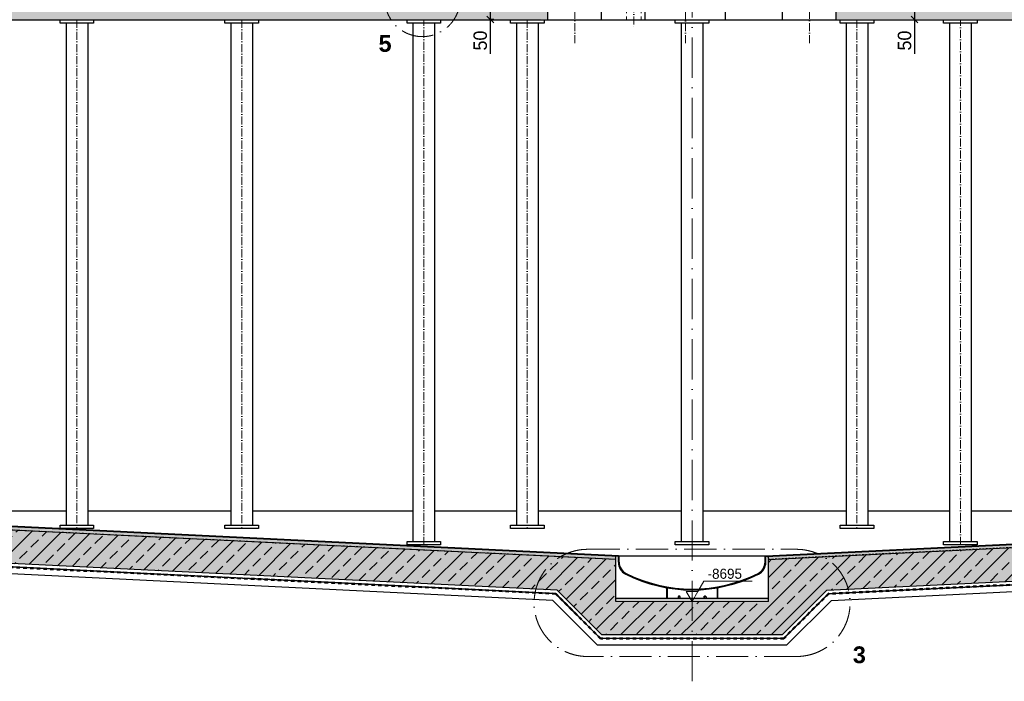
# Model space of a CAD drawing. Header units: millimetres. Extents: x -3395 to 5934498, y -177084 to 63013.
# Tile 20 of 256: x 30760 to 45447, y -69406 to -59540. Entities that reach past the tile are written whole.
import ezdxf

# ---------------------------------------------------------------- set-up
doc = ezdxf.new("R2010")
doc.units = ezdxf.units.MM
doc.linetypes.add('ACAD_ISO10W100', pattern=[18, 12, -3, 0, -3])
doc.linetypes.add('JIS_02_1.0', pattern=[2, 1, -1])
doc.layers.add('Bemaßung', color=7, linetype='Continuous', lineweight=9)
doc.layers.add('Beschriftung', color=7, linetype='Continuous', lineweight=9)
doc.styles.add('LBB3.5M1000', font='isocp.shx', dxfattribs={"height": 3.5})
doc.dimstyles.new('DIN', dxfattribs={"dimtxt": 2.5, "dimasz": 2.5, "dimexe": 1.25, "dimexo": 0.625, "dimtad": 1, "dimtih": 1, "dimdec": 4, "dimdsep": 46, "dimlunit": 6, "dimtxsty": 'Standard', "dimcen": 2.5, "dimadec": 0, "dimazin": 0, "dimtfac": 1, "dimtdec": 4, "dimtmove": 0, "dimatfit": 3, "dimfxl": 0, "dimtvp": 1, "dimtolj": 1, "dimtzin": 0, "dimarcsym": 0})
pattern_1 = [(45, (89579.98, 0), (-224.5064, 224.5064), []), (45, (89804.5, 0), (-224.5064, 224.5064), [158.75, -79.375])]

# ---------------------------------------------------------------- blocks, each defined once
blk = doc.blocks.new('_Oblique')
at = {"color": 0, "linetype": 'ByBlock', "lineweight": -2}
blk.add_line((-0.5, -0.5), (0.5, 0.5), dxfattribs=at)
blk = doc.blocks.new('*D126')
at = {"layer": 'Bemaßung', "color": 0, "lineweight": -2, "transparency": 16777216}
for p, q in [((44109, -59037), (44109, -59537)), ((44109, -59537), (44109, -60051))]:
    blk.add_line(p, q, dxfattribs=at)
at = {"layer": 'DEFPOINTS', "color": 0, "transparency": 16777216}
for p in [(44109, -59037), (44109, -59537), (44109, -59537)]:
    blk.add_point(p, dxfattribs=at)
at = {"layer": 'Bemaßung', "color": 0, "lineweight": -2, "transparency": 16777216, "xscale": 100, "yscale": 100, "zscale": 100}
for p, rotation in [((44109, -59037), 90), ((44109, -59537), 270)]:
    blk.add_blockref('_Oblique', p, dxfattribs=dict(at, rotation=rotation))
at = {"layer": 'Bemaßung', "color": 0, "transparency": 16777216, "insert": (43959, -59851), "char_height": 200, "attachment_point": 5, "rotation": 90}
blk.add_mtext('\\A1;50', dxfattribs=at)
blk = doc.blocks.new('*D127')
at = {"layer": 'Bemaßung', "color": 0, "lineweight": -2, "transparency": 16777216}
for p, q in [((37780, -59037), (37780, -59537)), ((37833, -59537), (37780, -59537)), ((37780, -59537), (37780, -60051))]:
    blk.add_line(p, q, dxfattribs=at)
at = {"layer": 'DEFPOINTS', "color": 0, "transparency": 16777216}
for p in [(37780, -59037), (37780, -59537), (37833, -59537)]:
    blk.add_point(p, dxfattribs=at)
at = {"layer": 'Bemaßung', "color": 0, "lineweight": -2, "transparency": 16777216, "xscale": 100, "yscale": 100, "zscale": 100}
for p, rotation in [((37780, -59037), 90), ((37780, -59537), 270)]:
    blk.add_blockref('_Oblique', p, dxfattribs=dict(at, rotation=rotation))
at = {"layer": 'Bemaßung', "color": 0, "transparency": 16777216, "insert": (37630, -59851), "char_height": 200, "attachment_point": 5, "rotation": 90}
blk.add_mtext('\\A1;50', dxfattribs=at)

msp = doc.modelspace()

# ---------------------------------------------------------------- hatches: boundary and pattern name
at = {"lineweight": 13}
h = msp.add_hatch(dxfattribs=at)
h.set_pattern_fill('ANSI33', color=256, scale=50, style=0)
h.set_pattern_definition(pattern_1)
h.paths.add_polyline_path([(25864.44271, -59537.1047), (25464.44271, -59537.1047), (25464.44271, -67399.55177), (38777.45318, -68048.62068), (39444.33592, -68715.50343), (40789.44271, -68715.50343), (40789.44271, -68215.50343), (39651.44271, -68215.50343), (39651.44271, -67588.89587), (25835.44271, -66917.47716), (25835.44271, -66859.4047), (25864.4444, -66860.82003)])
h.paths.add_polyline_path([(25649.44271, -67042.4911), (25654.44271, -67042.4911), (25674.44271, -67038.9712), (25649.44271, -67038.9712)], flags=16)
h.paths.add_polyline_path([(25649.44271, -66892.46321), (25644.44271, -66892.46321), (25624.44271, -66895.98311), (25649.44271, -66895.98311)], flags=16)
h.paths.add_polyline_path([(25659.79524, -66967.47716, -1), (25639.09017, -66967.47716, -1)], flags=16)
h.paths.add_polyline_path([(38633.44271, -59277.1047), (38533.44271, -59277.1047), (38533.44271, -59267.1047), (38633.44271, -59267.1047), (38633.44271, -59037.1047), (36889.44271, -59037.1047), (36889.44271, -58937.1047), (36789.44271, -58937.1047), (36789.44271, -58957.27764), (36789.44271, -58967.27764, 1), (36789.44271, -58957.27764), (36689.44271, -58937.1047), (36689.44271, -59037.1047), (25464.44271, -59187.1047), (25464.44271, -59535.1047), (25883.44557, -59535.1047), (25883.44476, -59537.1047), (38533.44271, -59537.1047), (38533.44271, -59527.1047), (38633.44271, -59527.1047)])
h.paths.add_polyline_path([(54280.3855, -59162.59614), (44889.44271, -59037.1047), (44889.44271, -58937.1047), (44789.44271, -58937.1047), (44789.44271, -58967.27764, 1), (44789.44271, -58957.27764), (44689.44271, -58937.1047), (44689.44271, -59037.1047), (42945.44271, -59037.1047), (42945.44271, -59267.1047), (43045.44271, -59267.1047), (43045.44271, -59277.1047), (42945.44271, -59277.1047), (42945.44271, -59527.1047), (43045.44271, -59527.1047), (54280.3855, -59535.97276)])
h.paths.add_polyline_path([(56114.44271, -59187.1047), (54322.7855, -59163.16273), (54322.7855, -59537.1047), (55714.44271, -59537.1047), (55714.44271, -59535.1047), (56114.44271, -59535.1047)])
h.paths.add_polyline_path([(56114.44271, -59537.1047), (55714.44271, -59537.1047), (55714.44271, -66860.81995), (55743.44271, -66859.4047), (55743.44271, -66917.47716), (41927.44271, -67588.89587), (41927.44271, -68215.50343), (40789.44271, -68215.50343), (40789.44271, -68715.50343), (42134.54949, -68715.50343), (42801.43223, -68048.62068), (56114.44271, -67399.55177)])
h.paths.add_polyline_path([(55934.44271, -66881.90349), (55929.44271, -66881.90349), (55929.44271, -66885.4234), (55934.44271, -66885.4234)], flags=16)
h.paths.add_polyline_path([(55934.44271, -66892.46321), (55934.44271, -66888.9433), (55924.44271, -66888.9433), (55914.44271, -66892.46321)], flags=16)
h.paths.add_polyline_path([(55929.44271, -67042.4911), (55934.44271, -67042.4911), (55954.44271, -67038.9712), (55929.44271, -67038.9712)], flags=16)
h.paths.add_polyline_path([(55939.79524, -66967.47716, -1), (55919.09017, -66967.47716, -1)], flags=16)
h.paths.add_polyline_path([(54320.7855, -59163.13601), (54301.5855, -59162.87944), (54301.5855, -59537.1047), (54320.7855, -59537.1047)])
h.paths.add_polyline_path([(54301.5855, -59162.87944), (54282.3855, -59162.62287), (54282.3855, -59537.1047), (54301.5855, -59537.1047)])
h = msp.add_hatch(dxfattribs=at)
h.set_pattern_fill('ANSI33', color=256, scale=50, style=0)
h.set_pattern_definition(pattern_1)
h.paths.add_polyline_path([(26328.50436, -66941.43856, -0.0595942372), (26350.39223, -67124.42724, -0.1049216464), (26283.54323, -67439.48659), (38777.45318, -68048.62068), (39444.33592, -68715.50343), (40789.44271, -68715.50343), (40789.44271, -68215.50343), (39651.44271, -68215.50343), (39651.44271, -67588.89587)])
h = msp.add_hatch(dxfattribs=at)
h.set_pattern_fill('ANSI33', color=256, scale=50, style=0)
h.set_pattern_definition(pattern_1)
h.paths.add_polyline_path([(56114.44271, -66967.47716), (55939.79524, -66967.47716, -1), (55919.09017, -66967.47716), (55743.44271, -66967.47716), (55743.44271, -66917.47716), (41927.44271, -67588.89587), (41927.44271, -68215.50343), (40789.44271, -68215.50343), (40789.44271, -68715.50343), (42134.54949, -68715.50343), (42801.43223, -68048.62068), (56114.44271, -67399.55177)])
h.paths.add_polyline_path([(55929.44271, -67038.9712), (55929.44271, -67042.4911), (55934.44271, -67042.4911), (55954.44271, -67038.9712)], flags=16)
h = msp.add_hatch(color=256)
h.dxf.hatch_style = 1
h.paths.add_polyline_path([(40605.62507, -68138.418), (40605.99878, -68137.96579, 0.6301564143), (40581.44261, -68149.34602), (40581.44261, -68165.50344), (40588.43755, -68149.31823, -0.3080631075)])
h = msp.add_hatch(color=256)
h.dxf.hatch_style = 1
h.paths.add_polyline_path([(40991.62507, -68138.418), (40991.99878, -68137.96579, 0.6301564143), (40967.44261, -68149.34602), (40967.44261, -68165.50344), (40974.43755, -68149.31823, -0.3080631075)])
at = {"layer": 'Bemaßung', "lineweight": 9}
h = msp.add_hatch(dxfattribs=at)
h.set_pattern_fill('ANSI36', color=256, scale=3)
h.paths.add_polyline_path([(26364.24806, -66893.22077, -0.0169272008), (26378.19264, -66943.85327), (38825.96424, -67548.77994, -0.0297046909), (38910.37985, -67505.48095)])
h.paths.add_polyline_path([(26364.24806, -66893.22077), (25835.44271, -66867.41469), (25835.44271, -66917.47716), (26378.19264, -66943.85327, 0.0169272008)])
h.paths.add_polyline_path([(38910.37985, -67505.48095, 0.0297046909), (38825.96424, -67548.77994), (39651.44271, -67588.89587), (39651.44271, -67541.64534)])
h = msp.add_hatch(dxfattribs=at)
h.set_pattern_fill('ANSI36', color=256, scale=3)
h.paths.add_polyline_path([(42668.50563, -67505.48094), (41927.44271, -67541.64534), (41927.44271, -67588.89587), (42752.92124, -67548.77993, 0.0297046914)])
h.paths.add_polyline_path([(55743.44271, -66917.47716), (55743.44271, -66867.41469), (42668.50563, -67505.48094, -0.0297046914), (42752.92124, -67548.77993)])
h = msp.add_hatch(dxfattribs=at)
h.set_pattern_fill('ANSI36', color=256, scale=3)
h.paths.add_polyline_path([(40789.44271, -68165.50343), (40789.44271, -68215.50343), (41927.44271, -68215.50343), (41927.44271, -68165.50343)])
h.paths.add_polyline_path([(40789.44271, -68215.50343), (40789.44271, -68165.50343), (39651.44271, -68165.50343), (39651.44271, -68215.50343)])

# ---------------------------------------------------------------- linework, layer by layer
at = {"linetype": 'ACAD_ISO10W100', "lineweight": 18, "ltscale": 50}
msp.add_line((40789.44271, -69406.09472), (40789.44271, -53987.1047), dxfattribs=at)
at = {"linetype": 'ACAD_ISO10W100', "lineweight": 18, "ltscale": 10}
for p, q in [((39039.44271, -59889.08573), (39039.44271, -58351.6047)), ((40689.14602, -59892.08573), (40689.14602, -58354.6047)), ((42539.44271, -59889.08573), (42539.44271, -58351.6047)), ((39919.44271, -58953.30972), (39919.44271, -59656.11412)), ((31613.14736, -59542.1047), (31613.14736, -67125.56916)), ((34071.92828, -59542.1047), (34071.92828, -67125.56916)), ((36787.66736, -67372.99377), (36787.66736, -59542.1047)), ((38330.66178, -59542.1047), (38330.66178, -67125.56916)), ((43248.22363, -59542.1047), (43248.22363, -67125.56916)), ((44791.21805, -67372.99377), (44791.21805, -59542.1047))]:
    msp.add_line(p, q, dxfattribs=at)
for p, q in [((38639.44271, -59542.1047), (38639.44271, -58825.1047)), ((39439.44271, -59542.1047), (39439.44271, -58825.1047)), ((42139.44271, -59542.1047), (42139.44271, -58825.1047)), ((42939.44271, -59542.1047), (42939.44271, -58825.1047)), ((40089.14602, -59542.1047), (40089.14602, -58928.10164)), ((41289.14602, -59542.1047), (41289.14602, -58952.73903)), ((25889.44271, -59542.1047), (55689.44271, -59542.1047)), ((31451.19736, -59592.1047), (31451.19736, -67075.56916)), ((31775.09736, -59592.1047), (31775.09736, -67075.56916)), ((33909.97828, -59592.1047), (33909.97828, -67075.56916)), ((34233.87828, -59592.1047), (34233.87828, -67075.56916)), ((36625.71736, -59592.1047), (36625.71736, -67322.99377)), ((36949.61736, -59592.1047), (36949.61736, -67322.99377)), ((38168.71178, -59592.1047), (38168.71178, -67075.56916)), ((38492.61178, -59592.1047), (38492.61178, -67075.56916)), ((40627.49271, -59592.1047), (40627.49271, -67322.99377)), ((40951.39271, -59592.1047), (40951.39271, -67322.99377)), ((43086.27363, -59592.1047), (43086.27363, -67075.56916)), ((43410.17363, -59592.1047), (43410.17363, -67075.56916)), ((44629.26805, -59592.1047), (44629.26805, -67322.99377)), ((44953.16805, -59592.1047), (44953.16805, -67322.99377)), ((39689.44271, -67535.50343), (25835.44271, -66859.4047)), ((39689.44271, -67543.49977), (25835.44271, -66867.41469)), ((39651.44271, -67588.89587), (25835.44271, -66917.47716)), ((28935.05721, -66862.04013), (31451.19736, -66862.04012)), ((31775.09736, -66862.04012), (33909.97828, -66862.0401)), ((34233.87828, -66862.0401), (36625.71736, -66862.04009)), ((36949.61736, -66862.04009), (38168.71178, -66862.04008)), ((38492.61178, -66862.04008), (40627.49271, -66862.04007)), ((40951.39271, -66862.04007), (43086.27363, -66862.04006)), ((41889.44271, -67535.50343), (55743.44271, -66859.4047)), ((41889.44271, -67543.49977), (55743.44271, -66867.41469)), ((41927.44271, -67588.89587), (55743.44271, -66917.47716)), ((43410.17363, -66862.04006), (44629.26805, -66862.04005)), ((44953.16805, -66862.04005), (47345.00713, -66862.04004)), ((38777.45318, -68048.62068), (25464.44271, -67399.55177)), ((42801.43223, -68048.62068), (56114.44271, -67399.55177)), ((38753.9776, -68101.51263), (25062.48523, -67433.95889)), ((38755.71971, -68097.59789), (25464.44271, -67449.61423)), ((39651.44271, -68215.50343), (39651.44271, -67541.64534)), ((39651.44271, -67588.89587), (39653.74309, -67541.7576)), ((39689.44271, -67535.50343), (41889.44271, -67535.50343)), ((39689.44271, -67629.56054), (39689.44271, -67535.50343)), ((39701.44271, -67629.56054), (39701.44271, -67535.50343)), ((41877.44271, -67629.56054), (41877.44271, -67535.50343)), ((41889.44271, -67629.56054), (41889.44271, -67535.50343)), ((41927.44271, -67588.89587), (41925.14233, -67541.7576)), ((41927.44271, -68215.50343), (41927.44271, -67541.64534)), ((42823.1657, -68097.59789), (56114.44271, -67449.61423)), ((42824.90781, -68101.51263), (56516.40018, -67433.95889)), ((38710.51058, -68199.46697), (25962.70734, -67577.97241)), ((42868.37483, -68199.46697), (55616.17808, -67577.97241)), ((38753.9776, -68101.51263), (39421.96839, -68769.50343)), ((38755.71971, -68097.59789), (39423.62525, -68765.50343)), ((38777.45318, -68048.62068), (39444.33592, -68715.50343)), ((40408.44271, -68010.26114), (40408.44271, -68165.50343)), ((40416.44271, -68011.65264), (40416.44271, -68165.50343)), ((41162.44273, -68011.65262), (41162.44274, -68165.50341)), ((41170.44273, -68010.26112), (41170.44274, -68165.50341)), ((42801.43223, -68048.62068), (42134.54949, -68715.50343)), ((42823.1657, -68097.59789), (42155.26017, -68765.50343)), ((42824.90781, -68101.51263), (42156.91702, -68769.50343)), ((38710.51058, -68199.46697), (39380.54704, -68869.50343)), ((39651.44271, -68165.50343), (41927.44271, -68165.50343)), ((42868.37483, -68199.46697), (42198.33838, -68869.50343)), ((40789.44271, -68715.50343), (39444.33592, -68715.50343)), ((42134.54949, -68715.50343), (40789.44271, -68715.50343)), ((40789.44271, -68869.50343), (39380.54704, -68869.50343)), ((40789.44271, -68769.50343), (39421.96839, -68769.50343)), ((40789.44271, -68765.50343), (39423.62525, -68765.50343)), ((42155.26017, -68765.50343), (40789.44271, -68765.50343)), ((42156.91702, -68769.50343), (40789.44271, -68769.50343)), ((42198.33838, -68869.50343), (40789.44271, -68869.50343))]:
    msp.add_line(p, q)
at = {"linetype": 'JIS_02_1.0', "lineweight": 18, "ltscale": 50}
for p, q in [((39809.89271, -59542.1047), (39809.89271, -59037.1047)), ((40028.99271, -59542.1047), (40028.99271, -59037.1047))]:
    msp.add_line(p, q, dxfattribs=at)
at = {"linetype": 'JIS_02_1.0', "lineweight": 18, "ltscale": 25}
for p, q in [((39651.63687, -67584.90058), (25835.44271, -66913.47243)), ((41927.24855, -67584.90058), (55743.44271, -66913.47243))]:
    msp.add_line(p, q, dxfattribs=at)
at = {"linetype": 'ACAD_ISO10W100', "lineweight": 18, "ltscale": 40}
for p, q in [((39232.26255, -67437.79167), (42346.62294, -67437.79167)), ((42346.62294, -69036.12928), (39232.26255, -69036.12928))]:
    msp.add_line(p, q, dxfattribs=at)
at = {"lineweight": 13}
msp.add_line((39651.44271, -68215.50343), (41927.44271, -68215.50343), dxfattribs=at)
for points in [[(31863.14736, -59592.1047), (31363.14736, -59592.1047), (31363.14736, -59542.1047), (31863.14736, -59542.1047)], [(34321.92828, -59592.1047), (33821.92828, -59592.1047), (33821.92828, -59542.1047), (34321.92828, -59542.1047)], [(37037.66736, -59592.1047), (36537.66736, -59592.1047), (36537.66736, -59542.1047), (37037.66736, -59542.1047)], [(38580.66178, -59592.1047), (38080.66178, -59592.1047), (38080.66178, -59542.1047), (38580.66178, -59542.1047)], [(41039.44271, -59592.1047), (40539.44271, -59592.1047), (40539.44271, -59542.1047), (41039.44271, -59542.1047)], [(43498.22363, -59592.1047), (42998.22363, -59592.1047), (42998.22363, -59542.1047), (43498.22363, -59542.1047)], [(45041.21805, -59592.1047), (44541.21805, -59592.1047), (44541.21805, -59542.1047), (45041.21805, -59542.1047)], [(31863.14736, -67125.56916), (31363.14736, -67125.56916), (31363.14736, -67075.56916), (31863.14736, -67075.56916)], [(34321.92828, -67125.56916), (33821.92828, -67125.56916), (33821.92828, -67075.56916), (34321.92828, -67075.56916)], [(38580.66178, -67125.56916), (38080.66178, -67125.56916), (38080.66178, -67075.56916), (38580.66178, -67075.56916)], [(43498.22363, -67125.56916), (42998.22363, -67125.56916), (42998.22363, -67075.56916), (43498.22363, -67075.56916)], [(37037.66736, -67372.99377), (36537.66736, -67372.99377), (36537.66736, -67322.99377), (37037.66736, -67322.99377)], [(41039.44271, -67372.99377), (40539.44271, -67372.99377), (40539.44271, -67322.99377), (41039.44271, -67322.99377)], [(45041.21805, -67372.99377), (44541.21805, -67372.99377), (44541.21805, -67322.99377), (45041.21805, -67322.99377)]]:
    msp.add_lwpolyline(points, close=True)
at = {"linetype": 'JIS_02_1.0', "lineweight": 50, "ltscale": 50}
msp.add_lwpolyline([(56516.40018, -67431.98747), (42824.03676, -68099.55526), (42156.08859, -68767.50343), (39422.79682, -68767.50343), (38754.84865, -68099.55526), (25062.48523, -67431.92532)], dxfattribs=at)
for points in [[(40581.44261, -68149.34602), (40581.44261, -68165.50344), (40611.4428, -68165.50344), (40611.4428, -68149.34602, 0.9878469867)], [(40581.44261, -68165.50344), (40588.43755, -68149.31823, -0.3080631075), (40605.62507, -68138.418), (40605.99878, -68137.96579, 0.6301564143), (40581.44261, -68149.34602), (40581.44261, -68165.50344)], [(40997.4428, -68149.34602), (40997.4428, -68165.50344), (40967.44261, -68165.50344), (40967.44261, -68149.34602, -0.9878469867)], [(40967.44261, -68165.50344), (40974.43755, -68149.31823, -0.3080631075), (40991.62507, -68138.418), (40991.99878, -68137.96579, 0.6301564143), (40967.44261, -68149.34602), (40967.44261, -68165.50344)]]:
    msp.add_lwpolyline(points, format="xyb", close=True)
at = {"linetype": 'ACAD_ISO10W100', "lineweight": 18, "ltscale": 40}
msp.add_circle((36767.29109, -59230.86207), 561.06325, dxfattribs=at)
for centre, start, end in [((39232.26255, -68236.96048), 90, 270), ((42346.62294, -68236.96048), 270, 90)]:
    msp.add_arc(centre, 799.1688, start, end, dxfattribs=at)
for centre, radius, start, end in [((39889.44271, -67629.56054), 200, 180, 243.25631605), ((39889.44271, -67629.56054), 188, 180, 243.25631605), ((41689.44271, -67629.56054), 188, 296.74368395, 0), ((41689.44271, -67629.56054), 200, 296.74368395, 0), ((40789.44271, -65843.50343), 2200, 243.25631605, 296.74368395), ((40789.44271, -65843.50343), 2188, 243.25631605, 296.74368395)]:
    msp.add_arc(centre, radius, start, end)
at = {"layer": 'Bemaßung'}
for p, q in [((40875.28845, -68066.81423), (40964.0342, -67913.10209)), ((40964.0342, -67913.10209), (41685.18719, -67913.10209))]:
    msp.add_line(p, q, dxfattribs=at)
msp.add_lwpolyline([(40789.44271, -68215.50343), (40875.28845, -68066.81423), (40703.59696, -68066.81423)], close=True, dxfattribs=at)

# ---------------------------------------------------------------- texts
at = {"layer": 'Bemaßung', "insert": (41277.21831, -67803.3923), "char_height": 150, "attachment_point": 5}
msp.add_mtext('\\A1;-8695', dxfattribs=at)
at = {"layer": 'Beschriftung', "char_height": 250, "width": 335.8461916, "attachment_point": 1, "style": 'LBB3.5M1000'}
for s, insert in [('{\\fArial|b1|i0|c0|p34;5}', (36112.93885, -59768.93258)), ('{\\fArial|b1|i0|c0|p34;3}', (43187.19229, -68885.1743))]:
    msp.add_mtext(s, dxfattribs=dict(at, insert=insert))

# ---------------------------------------------------------------- dimensions: what is measured, and where the dimension line sits
at = {"layer": 'Bemaßung'}
for base, p1, p2, picture, middle in [((37780.3738, -59537.1047), (37780.3738, -59037.1047), (37833.40252, -59537.1047), '*D127', (37780.3738, -59850.68101)), ((44109.45208, -59537.1047), (44109.45208, -59037.1047), (44109.45208, -59537.1047), '*D126', (44109.45208, -59850.68101))]:
    dim = msp.add_linear_dim(base=base, p1=p1, p2=p2, angle=90, text='50', dimstyle='DIN', override={"dimscale": 100, "dimtxt": 2, "dimasz": 1, "dimexe": 0, "dimexo": 0, "dimgap": 0.5, "dimtih": 0, "dimdec": 2, "dimblk1": 'Oblique', "dimblk2": 'Oblique', "dimsah": 1}, dxfattribs=at)
    dim.commit()
    dim.dimension.update_dxf_attribs({"geometry": picture, "text_midpoint": middle, "dimtype": 160})

doc.saveas('drawing.dxf')
